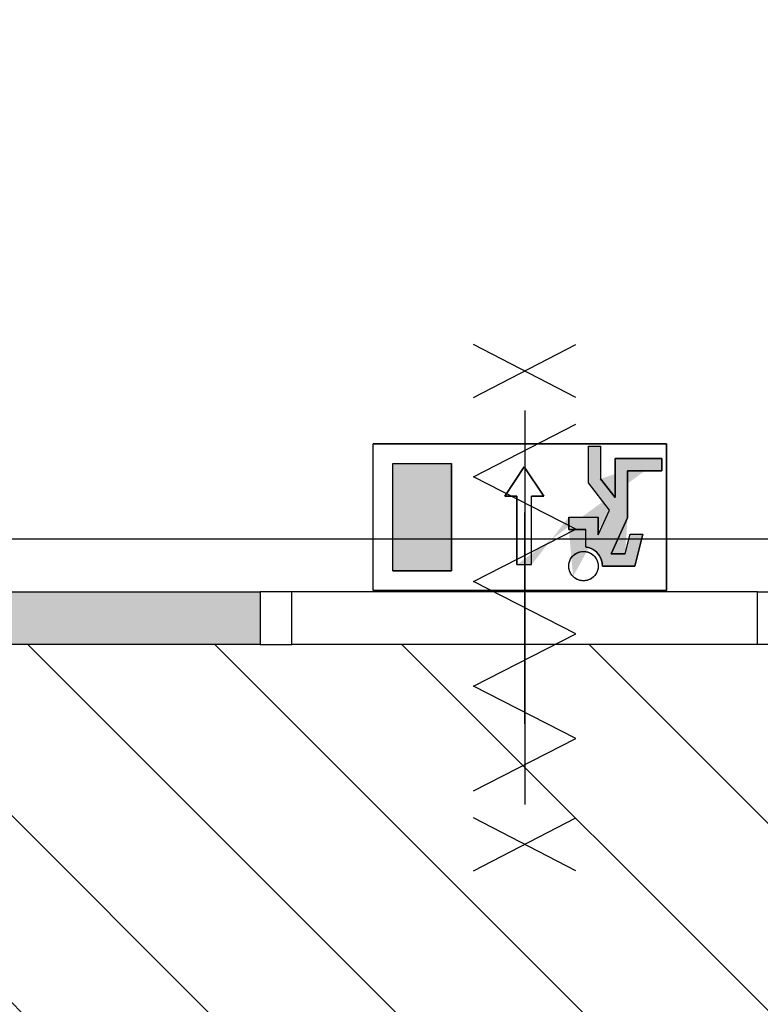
# Model space of a CAD drawing. Extents: x 425211 to 560437, y -104998 to -15578.
# Tile 14 of 33: x 548883 to 550283, y -73478 to -71616. Entities that reach past the tile are written whole.
import ezdxf

# ---------------------------------------------------------------- set-up
doc = ezdxf.new("R2010")
doc.units = 0
doc.header["$MEASUREMENT"] = 0
doc.header["$PDMODE"] = 35
doc.header["$PDSIZE"] = -0.5
doc.layers.get('0').update_dxf_attribs({"linetype": 'CONTINUOUS'})
doc.layers.get('DEFPOINTS').update_dxf_attribs({"linetype": 'CONTINUOUS'})
for name, color, linetype in [('AA$1A---_ARCEER', 252, 'CONTINUOUS'), ('AL$3A---_VPORTS', 252, 'CONTINUOUS'), ('AL22----_BINNENWAND', 252, 'CONTINUOUS'), ('AL32----_BINNENKOZIJN', 252, 'CONTINUOUS'), ('AM$1A---_MAATVOERING', 252, 'CONTINUOUS'), ('Brandweer', 252, 'CONTINUOUS'), ('brandweer NIEUW', 252, 'CONTINUOUS'), ('COMPARTIMENTERING', 252, 'CONTINUOUS'), ('OMPARTIMENTERING', 252, 'CONTINUOUS')]:
    doc.layers.add(name, color=color, linetype=linetype)
doc.styles.add('B-01', font='b-gbp')
doc.dimstyles.new('BBA_STAND', dxfattribs={"dimtxt": 175, "dimasz": 1, "dimexe": 1, "dimexo": 0.001, "dimgap": 75, "dimtad": 1, "dimdec": 0, "dimzin": 0, "dimdsep": 46, "dimtxsty": 'B-01', "dimblk": 'NONE', "dimblk1": 'NONE', "dimblk2": 'PIJL1', "dimcen": 1, "dimse1": 1, "dimse2": 1, "dimclrd": 256, "dimclre": 1, "dimclrt": 256, "dimadec": 0, "dimazin": 0, "dimtfac": 1, "dimtdec": 0, "dimtmove": 0, "dimatfit": 0, "dimldrblk": 'PIJL1', "dimfxl": 1, "dimtolj": 1, "dimtzin": 0, "dimarcsym": 0})

# ---------------------------------------------------------------- blocks, each defined once
blk = doc.blocks.new('*D109')
at = {"layer": 'AM$1A---_MAATVOERING', "lineweight": -2, "transparency": 16777216}
blk.add_line((550337.4, -71276), (547787.4, -71276), dxfattribs=at)
at = {"layer": 'DEFPOINTS', "color": 0, "transparency": 16777216}
for p in [(547787.4, -70898), (547787.4, -71276), (550337.4, -71698)]:
    blk.add_point(p, dxfattribs=at)
at = {"layer": 'AM$1A---_MAATVOERING', "transparency": 16777216, "insert": (549062.4, -71113.5), "char_height": 175, "attachment_point": 5, "style": 'B-01'}
blk.add_mtext('\\A1;2550', dxfattribs=at)
blk = doc.blocks.new('_None')
blk = doc.blocks.new('PIJL1')
at = {"color": 1, "linetype": 'ByBlock'}
blk.add_line((0, 82.6), (0, -82.6), dxfattribs=at)
blk.add_solid([(-100, 16.7), (-100, -16.7), (0, 0)], dxfattribs=at)

msp = doc.modelspace()

# ---------------------------------------------------------------- hatches: boundary and pattern name
at = {"layer": 'AA$1A---_ARCEER'}
h = msp.add_hatch(color=256, dxfattribs=at)
h.paths.add_polyline_path([(545467.5, -72798), (545467.5, -72698), (542208.4, -72698), (542208.4, -72798)])
h.paths.add_polyline_path([(546467.5, -72698), (546467.5, -72798), (549337.4, -72798), (549337.4, -72698)])
at = {"layer": 'AL$3A---_VPORTS'}
h = msp.add_hatch(color=256, dxfattribs=at)
h.paths.add_polyline_path([(549698.6, -72455.3), (549698.6, -72658.7), (549587.7, -72658.7), (549587.7, -72455.3)])
h.paths.add_polyline_path([(549822.6, -72646.6), (549850.3, -72646.6), (549850.3, -72517.1), (549873.5, -72517.1), (549836.5, -72461.6), (549799.5, -72517.1), (549822.6, -72517.1)], flags=17)
h.paths.add_polyline_path([(549975.8, -72653.6), (549974.7, -72658.2), (549972.4, -72663.3), (549969.7, -72667.2), (549967.3, -72669.7), (549963.6, -72672.7), (549959.7, -72674.8), (549954, -72676.6), (549946.7, -72677.2), (549940.4, -72676.1), (549936.4, -72674.5), (549934.2, -72673.4), (549931.6, -72671.6), (549929.5, -72669.8), (549926.4, -72666.4), (549924, -72662.9), (549922.1, -72658.6), (549920.8, -72652.8), (549920.6, -72648.6), (549920.9, -72645.1), (549922.5, -72639.4), (549924.1, -72636), (549927.1, -72631.6), (549931.4, -72627.5), (549934.3, -72625.6), (549938.7, -72623.5), (549943, -72622.2), (549949.7, -72621.8), (549955.8, -72622.8), (549960, -72624.3), (549963.3, -72626.1), (549966.5, -72628.5), (549969.8, -72631.9), (549972.5, -72635.9), (549974.1, -72639.2), (549975.4, -72643.4), (549975.9, -72646.2), (549976, -72650.8)], flags=16)
h.paths.add_polyline_path([(550096.3, -72446), (550096.3, -72469.1), (550031.6, -72469.1), (550031.6, -72557.9), (550000.5, -72626.4), (550027.4, -72626.4), (550036.6, -72589.4), (550060.5, -72589.4), (550045.4, -72649.5), (549984.4, -72649.5), (549984, -72643.6), (549983.5, -72641.1), (549982.8, -72638.6), (549981.8, -72635.9), (549980.1, -72632.4), (549978.5, -72629.6), (549977.2, -72627.8), (549975.3, -72625.4), (549973.5, -72623.6), (549970.7, -72621.1), (549967.9, -72619.1), (549964.9, -72617.4), (549962, -72616), (549957.9, -72614.6), (549954.9, -72614), (549952.9, -72613.3), (549952.9, -72580.1), (549920.6, -72580.1), (549920.6, -72557), (549976.1, -72557), (549976.1, -72590.6), (549997.5, -72543.5), (549957.6, -72492.3), (549957.6, -72422.9), (549980.7, -72422.9), (549980.7, -72484.3), (550008.4, -72520), (550008.4, -72446)], flags=16)
h.paths.add_polyline_path([(549984.4, -72649.5), (549983.8, -72642.8), (549980.4, -72632.8), (549976.9, -72627.4), (549973.3, -72623.4), (549967.2, -72618.7), (549960.8, -72615.6), (549956, -72614.2), (549952.9, -72613.3), (549952.9, -72580.1), (549920.6, -72580.1), (549920.6, -72557), (549976.1, -72557), (549976.1, -72590.6), (549997.5, -72543.5), (549957.6, -72492.3), (549957.6, -72422.9), (549980.7, -72422.9), (549980.7, -72484.3), (550008.4, -72520), (550008.4, -72446), (550096.3, -72446), (550096.3, -72469.1), (550031.6, -72469.1), (550031.6, -72557.9), (550000.5, -72626.4), (550027.4, -72626.4), (550036.6, -72589.4), (550060.5, -72589.4), (550045.4, -72649.5)], flags=17)
edge = h.paths.add_edge_path()
edge.add_line((549822.6, -72517.1), (549799.5, -72517.1))
edge.add_line((549799.5, -72517.1), (549836.5, -72461.6))
edge.add_line((549836.5, -72461.6), (549873.5, -72517.1))
edge.add_line((549873.5, -72517.1), (549850.3, -72517.1))
edge.add_line((549850.3, -72646.6), (549850.3, -72517.1))
edge.add_line((549822.6, -72646.6), (549822.6, -72517.1))
edge.add_line((549920.6, -72557), (549920.6, -72580.1))
edge.add_line((549920.6, -72557), (549976.1, -72557))
edge.add_line((549976.1, -72590.6), (549976.1, -72557))
edge.add_line((549976.1, -72590.6), (549997.5, -72543.5))
edge.add_line((549957.6, -72492.3), (549957.6, -72422.9))
edge.add_line((549957.6, -72422.9), (549980.7, -72422.9))
edge.add_line((549980.7, -72422.9), (549980.7, -72484.3))
edge.add_line((550008.4, -72520), (549980.7, -72484.3))
edge.add_line((550008.4, -72446), (550008.4, -72520))
edge.add_line((550031.6, -72557.9), (550031.6, -72469.1))
edge.add_line((550000.5, -72626.4), (550031.6, -72557.9))
edge.add_line((550027.4, -72626.4), (550000.5, -72626.4))
edge.add_line((550027.4, -72626.4), (550036.6, -72589.4))
edge.add_line((550036.6, -72589.4), (550060.5, -72589.4))
edge.add_line((550045.4, -72649.5), (550060.5, -72589.4))
edge.add_line((549984.4, -72649.5), (550045.4, -72649.5))
edge.add_line((549984.4, -72649.5), (549984.4, -72649.1))
edge.add_line((549984.4, -72649.1), (549984.4, -72648.7))
edge.add_line((549984.4, -72648.7), (549984.4, -72648.3))
edge.add_line((549984.4, -72648.3), (549984.4, -72647.8))
edge.add_line((549984.4, -72647.8), (549984.4, -72647.4))
edge.add_line((549984.4, -72647.4), (549984.4, -72647))
edge.add_line((549984.4, -72647), (549984.3, -72646.6))
edge.add_line((549984.3, -72646.6), (549984.3, -72646.2))
edge.add_line((549984.3, -72646.2), (549984.3, -72645.8))
edge.add_line((549984.3, -72645.8), (549984.2, -72645.4))
edge.add_line((549984.2, -72645.4), (549984.2, -72645))
edge.add_line((549984.2, -72645), (549984.1, -72644.6))
edge.add_line((549984.1, -72644.6), (549984.1, -72644.2))
edge.add_line((549984.1, -72644.2), (549984, -72643.8))
edge.add_line((549984, -72643.8), (549983.9, -72643.4))
edge.add_line((549983.9, -72643.4), (549983.9, -72643))
edge.add_line((549983.9, -72643), (549983.8, -72642.6))
edge.add_line((549983.8, -72642.6), (549983.7, -72642.2))
edge.add_line((549983.7, -72642.2), (549983.6, -72641.8))
edge.add_line((549983.6, -72641.8), (549983.5, -72641.4))
edge.add_line((549983.5, -72641.4), (549983.4, -72641))
edge.add_line((549983.4, -72641), (549983.3, -72640.6))
edge.add_line((549983.3, -72640.6), (549983.2, -72640.2))
edge.add_line((549983.2, -72640.2), (549983.1, -72639.8))
edge.add_line((549983.1, -72639.8), (549983, -72639.4))
edge.add_line((549983, -72639.4), (549982.9, -72639))
edge.add_line((549982.9, -72639), (549982.8, -72638.7))
edge.add_line((549982.8, -72638.7), (549982.7, -72638.3))
edge.add_line((549982.7, -72638.3), (549982.5, -72637.9))
edge.add_line((549982.5, -72637.9), (549982.4, -72637.5))
edge.add_line((549982.4, -72637.5), (549982.3, -72637.1))
edge.add_line((549982.3, -72637.1), (549982.1, -72636.7))
edge.add_line((549982.1, -72636.7), (549982, -72636.4))
edge.add_line((549982, -72636.4), (549981.8, -72636))
edge.add_line((549981.8, -72636), (549981.7, -72635.6))
edge.add_line((549981.7, -72635.6), (549981.5, -72635.2))
edge.add_line((549981.5, -72635.2), (549981.3, -72634.8))
edge.add_line((549981.3, -72634.8), (549981.2, -72634.5))
edge.add_line((549981.2, -72634.5), (549981, -72634.1))
edge.add_line((549981, -72634.1), (549980.8, -72633.7))
edge.add_line((549980.8, -72633.7), (549980.7, -72633.4))
edge.add_line((549980.7, -72633.4), (549980.5, -72633))
edge.add_line((549980.5, -72633), (549980.3, -72632.7))
edge.add_line((549980.3, -72632.7), (549980.1, -72632.3))
edge.add_line((549980.1, -72632.3), (549979.9, -72631.9))
edge.add_line((549979.9, -72631.9), (549979.7, -72631.6))
edge.add_line((549979.7, -72631.6), (549979.5, -72631.2))
edge.add_line((549979.5, -72631.2), (549979.3, -72630.9))
edge.add_line((549979.3, -72630.9), (549979.1, -72630.5))
edge.add_line((549979.1, -72630.5), (549978.9, -72630.2))
edge.add_line((549978.9, -72630.2), (549978.6, -72629.8))
edge.add_line((549978.6, -72629.8), (549978.4, -72629.5))
edge.add_line((549978.4, -72629.5), (549978.2, -72629.2))
edge.add_line((549978.2, -72629.2), (549978, -72628.8))
edge.add_line((549978, -72628.8), (549977.7, -72628.5))
edge.add_line((549977.7, -72628.5), (549977.5, -72628.2))
edge.add_line((549977.5, -72628.2), (549977.2, -72627.8))
edge.add_line((549977.2, -72627.8), (549977, -72627.5))
edge.add_line((549977, -72627.5), (549976.7, -72627.2))
edge.add_line((549976.7, -72627.2), (549976.5, -72626.9))
edge.add_line((549976.5, -72626.9), (549976.2, -72626.6))
edge.add_line((549976.2, -72626.6), (549976, -72626.2))
edge.add_line((549976, -72626.2), (549975.7, -72625.9))
edge.add_line((549975.7, -72625.9), (549975.5, -72625.6))
edge.add_line((549975.5, -72625.6), (549975.2, -72625.3))
edge.add_line((549975.2, -72625.3), (549974.9, -72625))
edge.add_line((549974.9, -72625), (549974.6, -72624.7))
edge.add_line((549974.6, -72624.7), (549974.3, -72624.4))
edge.add_line((549974.3, -72624.4), (549974.1, -72624.1))
edge.add_line((549974.1, -72624.1), (549973.8, -72623.9))
edge.add_line((549973.8, -72623.9), (549973.5, -72623.6))
edge.add_line((549973.5, -72623.6), (549973.2, -72623.3))
edge.add_line((549973.2, -72623.3), (549972.9, -72623))
edge.add_line((549972.9, -72623), (549972.6, -72622.7))
edge.add_line((549972.6, -72622.7), (549972.3, -72622.5))
edge.add_line((549972.3, -72622.5), (549972, -72622.2))
edge.add_line((549972, -72622.2), (549971.7, -72621.9))
edge.add_line((549971.7, -72621.9), (549971.4, -72621.7))
edge.add_line((549971.4, -72621.7), (549971.1, -72621.4))
edge.add_line((549971.1, -72621.4), (549970.7, -72621.1))
edge.add_line((549970.7, -72621.1), (549970.4, -72620.9))
edge.add_line((549970.4, -72620.9), (549970.1, -72620.7))
edge.add_line((549970.1, -72620.7), (549969.8, -72620.4))
edge.add_line((549969.8, -72620.4), (549969.4, -72620.2))
edge.add_line((549969.4, -72620.2), (549969.1, -72619.9))
edge.add_line((549969.1, -72619.9), (549968.8, -72619.7))
edge.add_line((549968.8, -72619.7), (549968.4, -72619.5))
edge.add_line((549968.4, -72619.5), (549968.1, -72619.2))
edge.add_line((549968.1, -72619.2), (549967.8, -72619))
edge.add_line((549967.8, -72619), (549967.4, -72618.8))
edge.add_line((549967.4, -72618.8), (549967.1, -72618.6))
edge.add_line((549967.1, -72618.6), (549966.7, -72618.4))
edge.add_line((549966.7, -72618.4), (549966.4, -72618.2))
edge.add_line((549966.4, -72618.2), (549966, -72618))
edge.add_line((549966, -72618), (549965.6, -72617.8))
edge.add_line((549965.6, -72617.8), (549965.3, -72617.6))
edge.add_line((549965.3, -72617.6), (549964.9, -72617.4))
edge.add_line((549964.9, -72617.4), (549964.6, -72617.2))
edge.add_line((549964.6, -72617.2), (549964.2, -72617))
edge.add_line((549964.2, -72617), (549963.8, -72616.9))
edge.add_line((549963.8, -72616.9), (549963.5, -72616.7))
edge.add_line((549963.5, -72616.7), (549963.1, -72616.5))
edge.add_line((549963.1, -72616.5), (549962.7, -72616.4))
edge.add_line((549962.7, -72616.4), (549962.4, -72616.2))
edge.add_line((549962.4, -72616.2), (549962, -72616))
edge.add_line((549962, -72616), (549961.6, -72615.9))
edge.add_line((549961.6, -72615.9), (549961.2, -72615.7))
edge.add_line((549961.2, -72615.7), (549960.8, -72615.6))
edge.add_line((549960.8, -72615.6), (549960.5, -72615.5))
edge.add_line((549960.5, -72615.5), (549960.1, -72615.3))
edge.add_line((549960.1, -72615.3), (549959.7, -72615.2))
edge.add_line((549959.7, -72615.2), (549959.3, -72615.1))
edge.add_line((549959.3, -72615.1), (549958.9, -72614.9))
edge.add_line((549958.9, -72614.9), (549958.5, -72614.8))
edge.add_line((549958.5, -72614.8), (549958.1, -72614.7))
edge.add_line((549958.1, -72614.7), (549957.7, -72614.6))
edge.add_line((549957.7, -72614.6), (549957.3, -72614.5))
edge.add_line((549957.3, -72614.5), (549956.9, -72614.4))
edge.add_line((549956.9, -72614.4), (549956.6, -72614.3))
edge.add_line((549956.6, -72614.3), (549956.2, -72614.2))
edge.add_line((549956.2, -72614.2), (549955.8, -72614.1))
edge.add_line((549955.8, -72614.1), (549955.4, -72614.1))
edge.add_line((549955.4, -72614.1), (549955, -72614))
edge.add_line((549955, -72614), (549954.6, -72613.9))
edge.add_line((549954.6, -72613.9), (549954.2, -72613.8))
edge.add_line((549954.2, -72613.8), (549953.8, -72613.8))
edge.add_line((549953.8, -72613.8), (549953.4, -72613.7))
edge.add_line((549953.4, -72613.7), (549952.9, -72613.7))
edge.add_line((549952.9, -72613.7), (549952.9, -72580.1))
edge.add_line((549920.6, -72580.1), (549952.9, -72580.1))
edge.add_line((549928.7, -72669.1), (549927.8, -72668.1))
edge.add_line((549927.8, -72668.1), (549926.9, -72667.1))
edge.add_line((549926.9, -72667.1), (549926, -72666))
edge.add_line((549926, -72666), (549925.3, -72664.9))
edge.add_line((549925.3, -72664.9), (549924.5, -72663.7))
edge.add_line((549924.5, -72663.7), (549923.9, -72662.6))
edge.add_line((549923.9, -72662.6), (549923.2, -72661.3))
edge.add_line((549923.2, -72661.3), (549922.7, -72660.1))
edge.add_line((549922.7, -72660.1), (549922.2, -72658.8))
edge.add_line((549922.2, -72658.8), (549921.8, -72657.5))
edge.add_line((549921.8, -72657.5), (549921.4, -72656.2))
edge.add_line((549921.4, -72656.2), (549921.1, -72654.9))
edge.add_line((549921.1, -72654.9), (549920.9, -72653.5))
edge.add_line((549920.9, -72653.5), (549920.7, -72652.2))
edge.add_line((549920.7, -72652.2), (549920.6, -72650.8))
edge.add_line((549920.6, -72650.8), (549920.6, -72649.5))
edge.add_line((549920.6, -72649.5), (549920.6, -72648.1))
edge.add_line((549920.6, -72648.1), (549920.7, -72646.8))
edge.add_line((549920.7, -72646.8), (549920.9, -72645.4))
edge.add_line((549920.9, -72645.4), (549921.1, -72644.1))
edge.add_line((549921.1, -72644.1), (549921.4, -72642.7))
edge.add_line((549921.4, -72642.7), (549921.8, -72641.4))
edge.add_line((549921.8, -72641.4), (549922.2, -72640.1))
edge.add_line((549922.2, -72640.1), (549922.7, -72638.9))
edge.add_line((549922.7, -72638.9), (549923.2, -72637.6))
edge.add_line((549923.2, -72637.6), (549923.9, -72636.4))
edge.add_line((549923.9, -72636.4), (549924.5, -72635.2))
edge.add_line((549924.5, -72635.2), (549925.3, -72634.1))
edge.add_line((549925.3, -72634.1), (549926, -72632.9))
edge.add_line((549926, -72632.9), (549926.9, -72631.9))
edge.add_line((549926.9, -72631.9), (549927.8, -72630.8))
edge.add_line((549927.8, -72630.8), (549928.7, -72629.9))
edge.add_line((549928.7, -72629.9), (549929.7, -72628.9))
edge.add_line((549929.7, -72628.9), (549930.7, -72628))
edge.add_line((549930.7, -72628), (549931.8, -72627.2))
edge.add_line((549931.8, -72627.2), (549932.9, -72626.4))
edge.add_line((549932.9, -72626.4), (549934.1, -72625.7))
edge.add_line((549934.1, -72625.7), (549935.2, -72625))
edge.add_line((549935.2, -72625), (549936.5, -72624.4))
edge.add_line((549936.5, -72624.4), (549937.7, -72623.8))
edge.add_line((549937.7, -72623.8), (549939, -72623.4))
edge.add_line((549939, -72623.4), (549940.3, -72622.9))
edge.add_line((549940.3, -72622.9), (549941.6, -72622.6))
edge.add_line((549941.6, -72622.6), (549942.9, -72622.3))
edge.add_line((549942.9, -72622.3), (549944.3, -72622))
edge.add_line((549944.3, -72622), (549945.6, -72621.9))
edge.add_line((549945.6, -72621.9), (549947, -72621.8))
edge.add_line((549947, -72621.8), (549948.3, -72621.7))
edge.add_line((549948.3, -72621.7), (549949.7, -72621.8))
edge.add_line((549949.7, -72621.8), (549951, -72621.9))
edge.add_line((549951, -72621.9), (549952.4, -72622))
edge.add_line((549952.4, -72622), (549953.7, -72622.3))
edge.add_line((549953.7, -72622.3), (549955.1, -72622.6))
edge.add_line((549955.1, -72622.6), (549956.4, -72622.9))
edge.add_line((549956.4, -72622.9), (549957.7, -72623.4))
edge.add_line((549957.7, -72623.4), (549958.9, -72623.8))
edge.add_line((549958.9, -72623.8), (549960.2, -72624.4))
edge.add_line((549960.2, -72624.4), (549961.4, -72625))
edge.add_line((549961.4, -72625), (549962.6, -72625.7))
edge.add_line((549962.6, -72625.7), (549963.7, -72626.4))
edge.add_line((549963.7, -72626.4), (549964.9, -72627.2))
edge.add_line((549964.9, -72627.2), (549965.9, -72628))
edge.add_line((549965.9, -72628), (549967, -72628.9))
edge.add_line((549967, -72628.9), (549967.9, -72629.9))
edge.add_line((549967.9, -72629.9), (549968.9, -72630.8))
edge.add_line((549968.9, -72630.8), (549969.8, -72631.9))
edge.add_line((549969.8, -72631.9), (549970.6, -72632.9))
edge.add_line((549970.6, -72632.9), (549971.4, -72634.1))
edge.add_line((549971.4, -72634.1), (549972.1, -72635.2))
edge.add_line((549972.1, -72635.2), (549972.8, -72636.4))
edge.add_line((549972.8, -72636.4), (549973.4, -72637.6))
edge.add_line((549973.4, -72637.6), (549974, -72638.9))
edge.add_line((549974, -72638.9), (549974.4, -72640.1))
edge.add_line((549974.4, -72640.1), (549974.9, -72641.4))
edge.add_line((549974.9, -72641.4), (549975.2, -72642.7))
edge.add_line((549975.2, -72642.7), (549975.5, -72644.1))
edge.add_line((549975.5, -72644.1), (549975.8, -72645.4))
edge.add_line((549975.8, -72645.4), (549975.9, -72646.8))
edge.add_line((549975.9, -72646.8), (549976, -72648.1))
edge.add_line((549976, -72648.1), (549976.1, -72649.5))
edge.add_line((549976.1, -72649.5), (549976, -72650.8))
edge.add_line((549976, -72650.8), (549975.9, -72652.2))
edge.add_line((549975.9, -72652.2), (549975.8, -72653.5))
edge.add_line((549975.8, -72653.5), (549975.5, -72654.9))
edge.add_line((549975.5, -72654.9), (549975.2, -72656.2))
edge.add_line((549975.2, -72656.2), (549974.9, -72657.5))
edge.add_line((549974.9, -72657.5), (549974.4, -72658.8))
edge.add_line((549974.4, -72658.8), (549974, -72660.1))
edge.add_line((549974, -72660.1), (549973.4, -72661.3))
edge.add_line((549973.4, -72661.3), (549972.8, -72662.6))
edge.add_line((549972.8, -72662.6), (549972.1, -72663.7))
edge.add_line((549972.1, -72663.7), (549971.4, -72664.9))
edge.add_line((549971.4, -72664.9), (549970.6, -72666))
edge.add_line((549970.6, -72666), (549969.8, -72667.1))
edge.add_line((549969.8, -72667.1), (549968.9, -72668.1))
edge.add_line((549968.9, -72668.1), (549967.9, -72669.1))
edge.add_line((549967.9, -72669.1), (549967, -72670))
edge.add_line((549967, -72670), (549965.9, -72670.9))
edge.add_line((549965.9, -72670.9), (549964.9, -72671.8))
edge.add_line((549964.9, -72671.8), (549963.7, -72672.5))
edge.add_line((549963.7, -72672.5), (549962.6, -72673.3))
edge.add_line((549962.6, -72673.3), (549961.4, -72673.9))
edge.add_line((549961.4, -72673.9), (549960.2, -72674.6))
edge.add_line((549960.2, -72674.6), (549958.9, -72675.1))
edge.add_line((549958.9, -72675.1), (549957.7, -72675.6))
edge.add_line((549957.7, -72675.6), (549956.4, -72676))
edge.add_line((549956.4, -72676), (549955.1, -72676.4))
edge.add_line((549955.1, -72676.4), (549953.7, -72676.7))
edge.add_line((549953.7, -72676.7), (549952.4, -72676.9))
edge.add_line((549952.4, -72676.9), (549951, -72677.1))
edge.add_line((549951, -72677.1), (549949.7, -72677.2))
edge.add_line((549949.7, -72677.2), (549948.3, -72677.2))
edge.add_line((549948.3, -72677.2), (549947, -72677.2))
edge.add_line((549947, -72677.2), (549945.6, -72677.1))
edge.add_line((549945.6, -72677.1), (549944.3, -72676.9))
edge.add_line((549944.3, -72676.9), (549942.9, -72676.7))
edge.add_line((549942.9, -72676.7), (549941.6, -72676.4))
edge.add_line((549941.6, -72676.4), (549940.3, -72676))
edge.add_line((549940.3, -72676), (549939, -72675.6))
edge.add_line((549939, -72675.6), (549937.7, -72675.1))
edge.add_line((549937.7, -72675.1), (549936.5, -72674.6))
edge.add_line((549936.5, -72674.6), (549935.2, -72673.9))
edge.add_line((549935.2, -72673.9), (549934.1, -72673.3))
edge.add_line((549934.1, -72673.3), (549932.9, -72672.5))
edge.add_line((549932.9, -72672.5), (549931.8, -72671.8))
edge.add_line((549931.8, -72671.8), (549930.7, -72670.9))
edge.add_line((549930.7, -72670.9), (549929.7, -72670))
edge.add_line((549929.7, -72670), (549928.7, -72669.1))
edge.add_line((549997.6, -72543.7), (549957.6, -72492.3))
edge.add_line((550096.3, -72446), (550008.4, -72446))
edge.add_line((550031.6, -72469.1), (550096.3, -72469.1))
edge.add_line((550096.3, -72469.1), (550096.3, -72446))
for points in [[(550031.6, -72469.1), (550096.3, -72469.1), (550096.3, -72446), (550008.4, -72446), (550008.4, -72520), (549980.7, -72484.3), (549980.7, -72422.9), (549957.6, -72422.9), (549957.6, -72492.3), (549997.5, -72543.5), (549976.1, -72590.6), (549976.1, -72557), (549920.6, -72557), (549920.6, -72572.5), (549934.1, -72579.4), (549932.7, -72580.1), (549952.9, -72580.1), (549952.9, -72598), (550013.3, -72598), (550031.6, -72557.9)], [(550058.3, -72598), (550034.5, -72598), (550027.4, -72626.4), (550000.5, -72626.4), (550013.3, -72598), (549952.9, -72598), (549952.9, -72613.3), (549955.9, -72614.2), (549957, -72614.4), (549958.1, -72614.7), (549959.3, -72615.1), (549960.5, -72615.5), (549961.6, -72615.9), (549962.7, -72616.3), (549963.5, -72616.7), (549964.7, -72617.3), (549964.8, -72617.4), (549965.3, -72617.6), (549966, -72618), (549967.1, -72618.6), (549968.1, -72619.2), (549969, -72619.8), (549969.4, -72620.2), (549970.1, -72620.6), (549970.7, -72621.1), (549971.2, -72621.5), (549971.7, -72621.9), (549972.3, -72622.4), (549973.2, -72623.3), (549973.7, -72623.8), (549974.3, -72624.4), (549974.6, -72624.7), (549975.5, -72625.6), (549976.3, -72626.6), (549977, -72627.6), (549977.1, -72627.7), (549977.5, -72628.2), (549977.8, -72628.6), (549978.4, -72629.5), (549978.5, -72629.6), (549978.9, -72630.2), (549979.3, -72630.9), (549979.7, -72631.6), (549980.2, -72632.5), (549980.6, -72633.3), (549981.2, -72634.4), (549981.5, -72635.2), (549981.7, -72635.8), (549982.1, -72636.7), (549982.5, -72637.9), (549982.8, -72638.8), (549983, -72639.4), (549983.3, -72640.3), (549983.5, -72641.2), (549983.5, -72641.2), (549983.7, -72642.1), (549984, -72643.5), (549984, -72643.6), (549984.1, -72644.5), (549984.3, -72645.8), (549984.4, -72647), (549984.4, -72648.4), (549984.4, -72649.5), (550045.4, -72649.5)]]:
    msp.add_hatch(color=256, dxfattribs=at).paths.add_polyline_path(points)
at = {"layer": 'COMPARTIMENTERING'}
h = msp.add_hatch(dxfattribs=at)
h.set_pattern_fill('ANSI31,_O', color=256, scale=2000, angle=-90)
h.set_pattern_definition([(315, (486165, 331821), (176.7767, 176.7767), [])])
h.paths.add_polyline_path([(547317.4, -87403.9), (547377.1, -87403.9), (547759, -87403.9), (547720.5, -87384.2), (547817.3, -87334.7), (547817.3, -87235.7), (547720.5, -87186.2), (547817.3, -87136.7), (547817.3, -87235.7), (547914, -87285.2), (547817.3, -87334.7), (547817.3, -87403.9), (548257.4, -87403.9), (548317.4, -87403.9), (549017.4, -87403.9), (549017.4, -86208), (549237.4, -86208), (549237.4, -86218.4), (549297.4, -86218.4), (549679.3, -86218.4), (549640.8, -86198.7), (549737.5, -86149.2), (549737.5, -86050.2), (549640.8, -86000.7), (549737.5, -85951.2), (549737.5, -86050.2), (549834.3, -86099.7), (549737.5, -86149.2), (549737.5, -86218.4), (550177.6, -86218.4), (550237.4, -86218.4), (550237.4, -86208), (550337.6, -86208), (550337.6, -83696.2), (550357.6, -83696.2), (550357.6, -83636.4), (550357.5, -83292.5), (550308.3, -83196.3), (550209.3, -83196.3), (550159.8, -83293), (550110.3, -83196.3), (550209.3, -83196.3), (550258.8, -83099.5), (550308.3, -83196.3), (550357.5, -83196.3), (550357.4, -82756.2), (550357.4, -82696.2), (550337.4, -82696.2), (550337.4, -80896.2), (550537.4, -80896.2), (550537.4, -80896.4), (550597.1, -80896.4), (550929.1, -80896.3), (550890.5, -80876.6), (550987.3, -80827.1), (550987.3, -80728.1), (550890.5, -80678.6), (550987.3, -80629.1), (550987.3, -80728.1), (551084, -80777.6), (550987.3, -80827.1), (550987.3, -80896.3), (551377.4, -80896.2), (551437.4, -80896.2), (551687.7, -80896.2), (551687.7, -80836.4), (551687.6, -80542.5), (551638.3, -80446.3), (551539.3, -80446.3), (551489.8, -80543), (551440.3, -80446.3), (551539.3, -80446.3), (551588.8, -80349.5), (551638.3, -80446.3), (551687.5, -80446.3), (551687.4, -80056.2), (551687.4, -79996.2), (551688.4, -79996.2), (551688.4, -79606.2), (551687.7, -79606.2), (551687.7, -79546.4), (551687.6, -79252.6), (551638.3, -79156.3), (551539.3, -79156.3), (551489.8, -79253.1), (551440.3, -79156.3), (551539.3, -79156.3), (551588.8, -79059.5), (551638.3, -79156.3), (551687.5, -79156.3), (551687.4, -78766.2), (551687.4, -78696.2), (551437.4, -78696.2), (551377.4, -78696.2), (551043.8, -78696.2), (550987.3, -78725.1), (550987.3, -78824.1), (551084, -78873.6), (550987.3, -78923.1), (550987.3, -78824.1), (550890.5, -78774.6), (550987.3, -78725.1), (550987.3, -78696.2), (550597.1, -78696.2), (550537.4, -78696.2), (550337.4, -78696.2), (550337.4, -76998), (550281.2, -76998), (550281.2, -77181.6), (549981.2, -77181.6), (549981.2, -76881.6), (550287.6, -76881.6), (550287.6, -76529.9), (549979.6, -76529.9), (549979.6, -76322.3), (549939.9, -76245.5), (549979.6, -76168.7), (549979.6, -75975), (550287.6, -75975), (550287.6, -75298), (550337.4, -75298), (550337.4, -74248), (550337.7, -74248), (550337.7, -74188.3), (550337.6, -73944.4), (550288.3, -73848.1), (550189.3, -73848.1), (550139.8, -73944.9), (550090.3, -73848.1), (550189.3, -73848.1), (550238.8, -73751.4), (550288.3, -73848.1), (550337.5, -73848.1), (550337.4, -73508), (550337.4, -73448), (550337.4, -72798), (550277.4, -72798), (549893.8, -72798), (549837.3, -72826.9), (549837.3, -72925.9), (549934.1, -72975.4), (549837.3, -73024.9), (549837.3, -72925.9), (549740.5, -72876.4), (549837.3, -72826.9), (549837.3, -72798), (549397.2, -72798), (549337.4, -72798), (542208.4, -72798), (542208.4, -72797.8), (542148.7, -72797.8), (541762.7, -72797.8), (541705.9, -72826.8), (541705.9, -72925.8), (541802.7, -72975.3), (541705.9, -73024.8), (541705.9, -72925.8), (541609.2, -72876.3), (541705.9, -72826.8), (541705.9, -72797.8), (541263.2, -72797.8), (541203.4, -72797.8), (540968.2, -72797.8), (540908.4, -72797.8), (540908.4, -72798), (537137.4, -72798), (537077.4, -72798), (536693.8, -72798), (536637.3, -72826.9), (536637.3, -72925.9), (536734, -72975.4), (536637.3, -73024.9), (536637.3, -72925.9), (536540.5, -72876.4), (536637.3, -72826.9), (536637.3, -72798), (536197.1, -72798), (536137.4, -72798), (536137.4, -76148), (536137.4, -76208), (536137.4, -76576.6), (536186.4, -76672.4), (536285.4, -76672.4), (536334.9, -76575.6), (536384.4, -76672.4), (536285.4, -76672.4), (536235.9, -76769.2), (536186.4, -76672.4), (536137.4, -76672.4), (536137.4, -77088.3), (536137.4, -77148), (536137.4, -77248), (536137.4, -77308), (536137.4, -77652.5), (536186.3, -77748.1), (536285.3, -77748.1), (536334.8, -77651.4), (536384.3, -77748.1), (536285.3, -77748.1), (536235.8, -77844.9), (536186.3, -77748.1), (536137.4, -77748.1), (536137.4, -78188.3), (536137.4, -78248), (536137.4, -83602.8), (532537.4, -83602.8), (532467.4, -83602.8), (532468.1, -85113), (532408.1, -85113), (532407.4, -83602.8), (532307.3, -83602.8), (532307.3, -86894.3), (532308.3, -86896.3), (532407.3, -86896.3), (532456.8, -86799.6), (532506.3, -86896.3), (532605.3, -86896.3), (532654.8, -86799.6), (532704.3, -86896.3), (532605.3, -86896.3), (532555.8, -86993.1), (532506.3, -86896.3), (532407.3, -86896.3), (532357.8, -86993.1), (532308.3, -86896.3), (532307.3, -86896.3), (532307.3, -87623.9), (532407.3, -87623.6), (532407.3, -87403.9), (532407.3, -87343.9), (532467.3, -87343.9), (532467.3, -87403.9), (533757.3, -87403.9), (533757.3, -87222.4), (533757.3, -87027.1), (534147.9, -87222.4), (533784.8, -87403.9), (534491, -87403.9), (534550.8, -87403.9), (534990.9, -87403.9), (534990.9, -87334.7), (534894.1, -87285.2), (534990.9, -87235.7), (534990.9, -87136.7), (535087.7, -87186.2), (534990.9, -87235.7), (534990.9, -87334.7), (535087.7, -87384.2), (535049.1, -87403.9), (535431, -87403.9), (535491, -87403.9), (538161, -87403.9), (538221, -87403.9), (538602.9, -87403.9), (538564.3, -87384.2), (538661.1, -87334.7), (538661.1, -87235.7), (538564.3, -87186.2), (538661.1, -87136.7), (538661.1, -87235.7), (538757.9, -87285.2), (538661.1, -87334.7), (538661.1, -87403.9), (539101.2, -87403.9), (539161, -87403.9)])
h.paths.add_polyline_path([(548437.5, -74698), (548437.5, -74566), (548452.5, -74561), (548452.5, -74436), (548437.5, -74428), (548437.5, -74298), (548573.5, -74298), (548578.5, -74313), (548703.5, -74313), (548711.5, -74298), (548837.5, -74298), (548837.5, -74430), (548822.5, -74435), (548822.5, -74560), (548837.5, -74568), (548837.5, -74698), (548709.5, -74698), (548704.5, -74683), (548579.5, -74683), (548571.5, -74698), (548437.5, -74698), (548437.5, -79698), (548573.5, -79698), (548578.5, -79713), (548703.5, -79713), (548711.5, -79698), (548837.5, -79698), (548837.5, -79830), (548822.5, -79835), (548822.5, -79960), (548837.5, -79968), (548837.5, -80098), (548709.5, -80098), (548704.5, -80083), (548579.5, -80083), (548571.5, -80098), (548437.5, -80098), (548437.5, -82998), (546337.5, -85098), (543437.5, -85098), (543437.5, -85230), (543422.5, -85235), (543422.5, -85360), (543437.5, -85368), (543437.5, -85498), (543309.5, -85498), (543304.5, -85483), (543179.5, -85483), (543171.5, -85498), (543037.5, -85498), (543037.5, -85366), (543052.5, -85361), (543052.5, -85236), (543037.5, -85228), (543037.5, -85098), (538037.5, -85098), (538037.5, -85230), (538022.5, -85235), (538022.5, -85360), (538037.5, -85368), (538037.5, -85498), (537909.5, -85498), (537904.5, -85483), (537779.5, -85483), (537771.5, -85498), (537637.5, -85498), (537637.5, -85366), (537652.5, -85361), (537652.5, -85236), (537637.5, -85228), (537637.5, -85098), (537773.5, -85098), (537778.5, -85113), (537903.5, -85113), (537911.5, -85098), (538037.5, -85098), (538037.5, -80098), (537909.5, -80098), (537904.5, -80083), (537779.5, -80083), (537771.5, -80098), (537637.5, -80098), (537637.5, -79966), (537652.5, -79961), (537652.5, -79836), (537637.5, -79828), (537637.5, -79698), (537773.5, -79698), (537778.5, -79713), (537903.5, -79713), (537911.5, -79698), (538037.5, -79698), (538037.5, -76798), (540137.5, -74698), (543037.5, -74698), (543037.5, -74566), (543052.5, -74561), (543052.5, -74436), (543037.5, -74428), (543037.5, -74298), (543173.5, -74298), (543178.5, -74313), (543303.5, -74313), (543311.5, -74298), (543437.5, -74298), (543437.5, -74430), (543422.5, -74435), (543422.5, -74560), (543437.5, -74568), (543437.5, -74698)], flags=16)
h.paths.add_polyline_path([(548437.5, -74698), (548437.5, -82998), (546337.5, -85098), (538037.5, -85098), (538037.5, -85230), (538022.5, -85235), (538022.5, -85360), (538037.5, -85368), (538037.5, -85498), (537909.5, -85498), (537904.5, -85483), (537779.5, -85483), (537771.5, -85498), (537637.5, -85498), (537637.5, -85366), (537652.5, -85361), (537652.5, -85236), (537637.5, -85228), (537637.5, -85098), (537773.5, -85098), (537778.5, -85113), (537903.5, -85113), (537911.5, -85098), (538037.5, -85098), (538037.5, -76798), (540137.5, -74698)], flags=0)
h.paths.add_polyline_path([(547822.3, -73634.2, -1), (547822.3, -74053.2, -1)], flags=16)
h.paths.add_polyline_path([(547822.3, -74053.2, 0.996983), (547822.3, -73635.5)], flags=0)
h.paths.add_polyline_path([(549355.6, -77237), (549355, -77237), (549354.6, -77237.4), (549354.6, -77236.1)], flags=16)
h.paths.add_polyline_path([(550165.5, -77715.6), (550153, -77715.6, 0.976476), (550159.2, -77977.9, 0.976476)], flags=16)
h.paths.add_polyline_path([(549305.2, -77846.7), (549435.9, -77846.7, 0.006537), (549435.9, -77848.4), (549434.2, -77848.4, 0.911887), (549568, -77857.3, -1.08497), (549698.3, -77846.7, 0.923622), (549832.1, -77857.3, -1.08497), (549962.4, -77846.7), (550029.7, -77846.7, -0.414214), (550159.2, -77717.2, -1), (550159.2, -77976.1, -0.410339), (550029.8, -77848.4), (549960.7, -77848.4, 0.006712), (549960.7, -77846.7), (549962.4, -77846.7, 0.921685), (549832.1, -77836, -1.082694), (549698.3, -77846.7, 0.921685), (549568, -77836, -1.068951), (549434.2, -77848.4), (549304.7, -77848.4), (549304.9, -77848.5), (549304.1, -77847), (549304.9, -77846.5)], flags=16)
h.paths.add_polyline_path([(538037.5, -74430), (538022.5, -74435), (538022.5, -74560), (538037.5, -74568), (538037.5, -74698), (537909.5, -74698), (537904.5, -74683), (537779.5, -74683), (537771.5, -74698), (537637.5, -74698), (537637.5, -74566), (537652.5, -74561), (537652.5, -74436), (537637.5, -74428), (537637.5, -74298), (537773.5, -74298), (537778.5, -74313), (537903.5, -74313), (537911.5, -74298), (538037.5, -74298)], flags=16)
h.paths.add_polyline_path([(549735.6, -78494.1), (550126.2, -78689.4), (549735.6, -78884.8), (549735.6, -78689.4)], flags=16)
h.paths.add_polyline_path([(536945.3, -75464.2, -1), (536945.3, -75045.2, -1)], flags=16)
h.paths.add_polyline_path([(537569.5, -82707.2), (537569, -82707.2), (537568.6, -82707.6), (537568.6, -82706.3)], flags=16)
h.paths.add_polyline_path([(545834, -85722.2), (545834.9, -85723.1), (545834.3, -85723.1), (545834, -85723.5)], flags=16)
h.paths.add_polyline_path([(548573.5, -85098), (548578.5, -85113), (548703.5, -85113), (548711.5, -85098), (548837.5, -85098), (548837.5, -85230), (548822.5, -85235), (548822.5, -85360), (548837.5, -85368), (548837.5, -85498), (548709.5, -85498), (548704.5, -85483), (548579.5, -85483), (548571.5, -85498), (548437.5, -85498), (548437.5, -85366), (548452.5, -85361), (548452.5, -85236), (548437.5, -85228), (548437.5, -85098)], flags=16)
h.paths.add_polyline_path([(548630.9, -85824.6, -1), (548630.9, -86243.5, -1)], flags=16)
h.paths.add_polyline_path([(539273.6, -85723.1), (539273, -85723.1), (539272.7, -85723.5), (539272.7, -85722.2)], flags=16)
h.paths.add_polyline_path([(537259.3, -86242.2, -1), (537259.3, -85823.2, -1)], flags=16)
h.paths.add_polyline_path([(532974.7, -85130.6), (532974.7, -85430.6), (532674.7, -85430.6), (532674.7, -85130.6)], flags=16)
h.paths.add_polyline_path([(532874.7, -85230.6), (532874.7, -85330.6), (532774.7, -85330.6), (532774.7, -85230.6)], flags=0)
h.paths.add_polyline_path([(532467.4, -85483), (532467.3, -85543), (532407.3, -85543), (532407.3, -85483)], flags=16)
h.paths.add_polyline_path([(532970.1, -86252.6), (532970.1, -86659), (532563.7, -86659), (532563.7, -86252.6)], flags=16)
h.paths.add_polyline_path([(532875.3, -86533), (532875.3, -86604.8), (532617.9, -86604.8), (532617.9, -86306.8), (532875.3, -86306.8), (532875.3, -86375.9), (532970.1, -86470.7), (532970.1, -86438.2)], flags=0)
h.paths.add_polyline_path([(532834.6, -86347.4), (532658.5, -86347.4), (532658.5, -86564.2), (532834.6, -86564.2), (532834.6, -86473.4), (532712.7, -86473.4), (532712.7, -86435.5), (532834.6, -86435.5)], flags=0)
h.paths.add_polyline_path([(542629.7, -79681.7), (542629.7, -80519.2), (542367.2, -80519.2), (542367.2, -79681.7)], flags=8)
h.paths.add_polyline_path([(542818.6, -81387.2), (543656.1, -81387.2), (543656.1, -81649.8), (542818.6, -81649.8)], flags=8)
h.paths.add_polyline_path([(536807.7, -77781.7), (536807.7, -78619.2), (536545.2, -78619.2), (536545.2, -77781.7)], flags=24)
h.paths.add_polyline_path([(536807.7, -85188.8), (536807.7, -85818), (536545.2, -85818), (536545.2, -85188.8)], flags=24)
h.paths.add_polyline_path([(549282.1, -78103.2), (550013.4, -78103.2), (550013.4, -77950.2), (549282.1, -77950.2)], flags=24)
h.paths.add_polyline_path([(550007.4, -78625.2), (550329.7, -78625.2), (550329.7, -78402.1), (550007.4, -78402.1)], flags=24)
h.paths.add_polyline_path([(549534.3, -77545.4), (549906.1, -77545.4), (549906.1, -77359.5), (549534.3, -77359.5)], flags=24)
h.paths.add_polyline_path([(546013.6, -86031.5), (546385.5, -86031.5), (546385.5, -85845.6), (546013.6, -85845.6)], flags=24)
h.paths.add_polyline_path([(539452.3, -86031.5), (539824.2, -86031.5), (539824.2, -85845.6), (539452.3, -85845.6)], flags=24)
h.paths.add_polyline_path([(537748.2, -83015.6), (538120.1, -83015.6), (538120.1, -82829.7), (537748.2, -82829.7)], flags=8)
h.paths.add_polyline_path([(534029.1, -87158.2), (534351.4, -87158.2), (534351.4, -86935.1), (534029.1, -86935.1)], flags=24)
h.paths.add_polyline_path([(539402.5, -77975.5), (542527.5, -77975.5), (542527.5, -76850.5), (539402.5, -76850.5)], flags=8)
h.paths.add_polyline_path([(549060.3, -74562), (550236.5, -74562), (550236.5, -74862), (549060.3, -74862)], flags=24)
h.paths.add_polyline_path([(545735, -86714), (547216, -86714), (547216, -87014), (545735, -87014)], flags=24)
h.paths.add_polyline_path([(545925.9, -86728.9), (546859.2, -86728.9), (546859.2, -86203.9), (545925.9, -86203.9)], flags=24)
h.paths.add_polyline_path([(549027.8, -74586.4), (550077.8, -74586.4), (550077.8, -74061.4), (549027.8, -74061.4)], flags=24)
h.paths.add_polyline_path([(542216.9, -78385.9), (544550.2, -78385.9), (544550.2, -81385.9), (542216.9, -81385.9)], flags=8)

# ---------------------------------------------------------------- linework, layer by layer
at = {"layer": 'AL22----_BINNENWAND'}
for points in [[(549337.4, -72798), (546467.5, -72798), (546467.5, -72698), (549337.4, -72698)], [(549337.4, -72698), (549337.4, -72798)]]:
    msp.add_lwpolyline(points, dxfattribs=at)
at = {"layer": 'AL32----_BINNENKOZIJN'}
for points in [[(549837.3, -72948), (549837.3, -72748), (549837.3, -72548)], [(550277.4, -72698), (549397.2, -72698.3)], [(550277.4, -72798), (549397.2, -72798)]]:
    msp.add_lwpolyline(points, dxfattribs=at)
for points in [[(549337.4, -72798), (549397.2, -72798), (549397.2, -72698.3), (549337.4, -72698.3)], [(550337.4, -72798), (550277.4, -72798), (550277.4, -72698), (550337.4, -72698)]]:
    msp.add_lwpolyline(points, close=True, dxfattribs=at)
at = {"layer": 'Brandweer'}
for p, q in [((549550.7, -72695.7, 2600), (549550.7, -72418.3, 2600)), ((550105.5, -72418.3, 2600), (549550.7, -72418.3, 2600)), ((549957.6, -72422.9, 2600), (549980.7, -72422.9, 2600)), ((549957.6, -72492.3, 2600), (549957.6, -72422.9, 2600)), ((549980.7, -72422.9, 2600), (549980.7, -72484.3, 2600)), ((550105.5, -72695.7, 2600), (550105.5, -72418.3, 2600)), ((550096.3, -72446, 2600), (550008.4, -72446, 2600)), ((550008.4, -72446, 2600), (550008.4, -72520, 2600)), ((550096.3, -72469.1, 2600), (550096.3, -72446, 2600)), ((549587.7, -72455.3, 2600), (549698.6, -72455.3, 2600)), ((549587.7, -72658.7, 2600), (549587.7, -72455.3, 2600)), ((549698.6, -72658.7, 2600), (549698.6, -72455.3, 2600)), ((549799.5, -72517.1, 2600), (549836.5, -72461.6, 2600)), ((549836.5, -72461.6, 2600), (549873.5, -72517.1, 2600)), ((550031.6, -72469.1, 2600), (550096.3, -72469.1, 2600)), ((550031.6, -72557.9, 2600), (550031.6, -72469.1, 2600)), ((549997.6, -72543.7, 2600), (549957.6, -72492.3, 2600)), ((550008.4, -72520, 2600), (549980.7, -72484.3, 2600)), ((549822.6, -72517.1, 2600), (549799.5, -72517.1, 2600)), ((549822.6, -72646.6, 2600), (549822.6, -72517.1, 2600)), ((549850.3, -72646.6, 2600), (549850.3, -72517.1, 2600)), ((549873.5, -72517.1, 2600), (549850.3, -72517.1, 2600)), ((549976.1, -72590.6, 2600), (549997.5, -72543.5, 2600)), ((549920.6, -72557, 2600), (549976.1, -72557, 2600)), ((549920.6, -72557, 2600), (549920.6, -72580.1, 2600)), ((549976.1, -72590.6, 2600), (549976.1, -72557, 2600)), ((550000.5, -72626.4, 2600), (550031.6, -72557.9, 2600)), ((549920.6, -72580.1, 2600), (549952.9, -72580.1, 2600)), ((549952.9, -72613.7, 2600), (549952.9, -72580.1, 2600)), ((550027.4, -72626.4, 2600), (550036.6, -72589.4, 2600)), ((550036.6, -72589.4, 2600), (550060.5, -72589.4, 2600)), ((550045.4, -72649.5, 2600), (550060.5, -72589.4, 2600)), ((550027.4, -72626.4, 2600), (550000.5, -72626.4, 2600)), ((549587.7, -72658.7, 2600), (549698.6, -72658.7, 2600)), ((549984.4, -72649.5, 2600), (550045.4, -72649.5, 2600)), ((550105.5, -72695.7, 2600), (549550.7, -72695.7, 2600))]:
    msp.add_line(p, q, dxfattribs=at)
for points in [[(549837.3, -72355.4), (549837.3, -73100.4)], [(549837.3, -72355.4), (549837.3, -73100.4)], [(549740.5, -73074.4), (549934.1, -72975.4), (549740.5, -72876.4), (549934.1, -72777.4), (549740.5, -72678.4), (549934.1, -72579.4), (549740.5, -72480.4), (549934.1, -72381.4)]]:
    msp.add_lwpolyline(points, dxfattribs=at)
at = {"layer": 'Brandweer', "elevation": 2600}
for points in [[(550105.5, -72418.3), (550105.5, -72695.7), (549550.7, -72695.7), (549550.7, -72418.3), (550105.5, -72418.3)], [(550096.3, -72446), (550096.3, -72469.1), (550031.6, -72469.1), (550031.6, -72557.9), (550000.5, -72626.4), (550027.4, -72626.4), (550036.6, -72589.4), (550060.5, -72589.4), (550045.4, -72649.5), (549984.4, -72649.5), (549984, -72643.6), (549983.5, -72641.1), (549982.8, -72638.6), (549981.8, -72635.9), (549980.1, -72632.4), (549978.5, -72629.6), (549977.2, -72627.8), (549975.3, -72625.4), (549973.5, -72623.6), (549970.7, -72621.1), (549967.9, -72619.1), (549964.9, -72617.4), (549962, -72616), (549957.9, -72614.6), (549954.9, -72614), (549952.9, -72613.3), (549952.9, -72580.1), (549920.6, -72580.1), (549920.6, -72557), (549976.1, -72557), (549976.1, -72590.6), (549997.5, -72543.5), (549957.6, -72492.3), (549957.6, -72422.9), (549980.7, -72422.9), (549980.7, -72484.3), (550008.4, -72520), (550008.4, -72446), (550096.3, -72446)], [(549698.6, -72455.3), (549698.6, -72658.7), (549587.7, -72658.7), (549587.7, -72455.3), (549698.6, -72455.3)], [(549822.6, -72646.6), (549850.3, -72646.6), (549850.3, -72517.1), (549873.5, -72517.1), (549836.5, -72461.6), (549799.5, -72517.1), (549822.6, -72517.1), (549822.6, -72646.6)], [(549928.7, -72669.1), (549927.8, -72668.1), (549926.9, -72667.1), (549926, -72666), (549925.3, -72664.9), (549924.5, -72663.7), (549923.9, -72662.6), (549923.2, -72661.3), (549922.7, -72660.1), (549922.2, -72658.8), (549921.8, -72657.5), (549921.4, -72656.2), (549921.1, -72654.9), (549920.9, -72653.5), (549920.7, -72652.2), (549920.6, -72650.8), (549920.6, -72649.5), (549920.6, -72648.1), (549920.7, -72646.8), (549920.9, -72645.4), (549921.1, -72644.1), (549921.4, -72642.7), (549921.8, -72641.4), (549922.2, -72640.1), (549922.7, -72638.9), (549923.2, -72637.6), (549923.9, -72636.4), (549924.5, -72635.2), (549925.3, -72634.1), (549926, -72632.9), (549926.9, -72631.9), (549927.8, -72630.8), (549928.7, -72629.9), (549929.7, -72628.9), (549930.7, -72628), (549931.8, -72627.2), (549932.9, -72626.4), (549934.1, -72625.7), (549935.2, -72625), (549936.5, -72624.4), (549937.7, -72623.8), (549939, -72623.4), (549940.3, -72622.9), (549941.6, -72622.6), (549942.9, -72622.3), (549944.3, -72622), (549945.6, -72621.9), (549947, -72621.8), (549948.3, -72621.7), (549949.7, -72621.8), (549951, -72621.9), (549952.4, -72622), (549953.7, -72622.3), (549955.1, -72622.6), (549956.4, -72622.9), (549957.7, -72623.4), (549958.9, -72623.8), (549960.2, -72624.4), (549961.4, -72625), (549962.6, -72625.7), (549963.7, -72626.4), (549964.9, -72627.2), (549965.9, -72628), (549967, -72628.9), (549967.9, -72629.9), (549968.9, -72630.8), (549969.8, -72631.9), (549970.6, -72632.9), (549971.4, -72634.1), (549972.1, -72635.2), (549972.8, -72636.4), (549973.4, -72637.6), (549974, -72638.9), (549974.4, -72640.1), (549974.9, -72641.4), (549975.2, -72642.7), (549975.5, -72644.1), (549975.8, -72645.4), (549975.9, -72646.8), (549976, -72648.1), (549976.1, -72649.5), (549976, -72650.8), (549975.9, -72652.2), (549975.8, -72653.5), (549975.5, -72654.9), (549975.2, -72656.2), (549974.9, -72657.5), (549974.4, -72658.8), (549974, -72660.1), (549973.4, -72661.3), (549972.8, -72662.6), (549972.1, -72663.7), (549971.4, -72664.9), (549970.6, -72666), (549969.8, -72667.1), (549968.9, -72668.1), (549967.9, -72669.1), (549967, -72670), (549965.9, -72670.9), (549964.9, -72671.8), (549963.7, -72672.5), (549962.6, -72673.3), (549961.4, -72673.9), (549960.2, -72674.6), (549958.9, -72675.1), (549957.7, -72675.6), (549956.4, -72676), (549955.1, -72676.4), (549953.7, -72676.7), (549952.4, -72676.9), (549951, -72677.1), (549949.7, -72677.2), (549948.3, -72677.2), (549947, -72677.2), (549945.6, -72677.1), (549944.3, -72676.9), (549942.9, -72676.7), (549941.6, -72676.4), (549940.3, -72676), (549939, -72675.6), (549937.7, -72675.1), (549936.5, -72674.6), (549935.2, -72673.9), (549934.1, -72673.3), (549932.9, -72672.5), (549931.8, -72671.8), (549930.7, -72670.9), (549929.7, -72670), (549928.7, -72669.1)], [(549975.8, -72653.6), (549974.7, -72658.2), (549972.4, -72663.3), (549969.7, -72667.2), (549967.3, -72669.7), (549963.6, -72672.7), (549959.7, -72674.8), (549954, -72676.6), (549946.7, -72677.2), (549940.4, -72676.1), (549936.4, -72674.5), (549934.2, -72673.4), (549931.6, -72671.6), (549929.5, -72669.8), (549926.4, -72666.4), (549924, -72662.9), (549922.1, -72658.6), (549920.8, -72652.8), (549920.6, -72648.6), (549920.9, -72645.1), (549922.5, -72639.4), (549924.1, -72636), (549927.1, -72631.6), (549931.4, -72627.5), (549934.3, -72625.6), (549938.7, -72623.5), (549943, -72622.2), (549949.7, -72621.8), (549955.8, -72622.8), (549960, -72624.3), (549963.3, -72626.1), (549966.5, -72628.5), (549969.8, -72631.9), (549972.5, -72635.9), (549974.1, -72639.2), (549975.4, -72643.4), (549975.9, -72646.2), (549976, -72650.8), (549975.8, -72653.6)], [(549984.4, -72649.5), (549984.4, -72649.1), (549984.4, -72648.7), (549984.4, -72648.3), (549984.4, -72647.8), (549984.4, -72647.4), (549984.4, -72647), (549984.3, -72646.6), (549984.3, -72646.2), (549984.3, -72645.8), (549984.2, -72645.4), (549984.2, -72645), (549984.1, -72644.6), (549984.1, -72644.2), (549984, -72643.8), (549983.9, -72643.4), (549983.9, -72643), (549983.8, -72642.6), (549983.7, -72642.2), (549983.6, -72641.8), (549983.5, -72641.4), (549983.4, -72641), (549983.3, -72640.6), (549983.2, -72640.2), (549983.1, -72639.8), (549983, -72639.4), (549982.9, -72639), (549982.8, -72638.7), (549982.7, -72638.3), (549982.5, -72637.9), (549982.4, -72637.5), (549982.3, -72637.1), (549982.1, -72636.7), (549982, -72636.4), (549981.8, -72636), (549981.7, -72635.6), (549981.5, -72635.2), (549981.3, -72634.8), (549981.2, -72634.5), (549981, -72634.1), (549980.8, -72633.7), (549980.7, -72633.4), (549980.5, -72633), (549980.3, -72632.7), (549980.1, -72632.3), (549979.9, -72631.9), (549979.7, -72631.6), (549979.5, -72631.2), (549979.3, -72630.9), (549979.1, -72630.5), (549978.9, -72630.2), (549978.6, -72629.8), (549978.4, -72629.5), (549978.2, -72629.2), (549978, -72628.8), (549977.7, -72628.5), (549977.5, -72628.2), (549977.2, -72627.8), (549977, -72627.5), (549976.7, -72627.2), (549976.5, -72626.9), (549976.2, -72626.6), (549976, -72626.2), (549975.7, -72625.9), (549975.5, -72625.6), (549975.2, -72625.3), (549974.9, -72625), (549974.6, -72624.7), (549974.3, -72624.4), (549974.1, -72624.1), (549973.8, -72623.9), (549973.5, -72623.6), (549973.2, -72623.3), (549972.9, -72623), (549972.6, -72622.7), (549972.3, -72622.5), (549972, -72622.2), (549971.7, -72621.9), (549971.4, -72621.7), (549971.1, -72621.4), (549970.7, -72621.1), (549970.4, -72620.9), (549970.1, -72620.7), (549969.8, -72620.4), (549969.4, -72620.2), (549969.1, -72619.9), (549968.8, -72619.7), (549968.4, -72619.5), (549968.1, -72619.2), (549967.8, -72619), (549967.4, -72618.8), (549967.1, -72618.6), (549966.7, -72618.4), (549966.4, -72618.2), (549966, -72618), (549965.6, -72617.8), (549965.3, -72617.6), (549964.9, -72617.4), (549964.6, -72617.2), (549964.2, -72617), (549963.8, -72616.9), (549963.5, -72616.7), (549963.1, -72616.5), (549962.7, -72616.4), (549962.4, -72616.2), (549962, -72616), (549961.6, -72615.9), (549961.2, -72615.7), (549960.8, -72615.6), (549960.5, -72615.5), (549960.1, -72615.3), (549959.7, -72615.2), (549959.3, -72615.1), (549958.9, -72614.9), (549958.5, -72614.8), (549958.1, -72614.7), (549957.7, -72614.6), (549957.3, -72614.5), (549956.9, -72614.4), (549956.6, -72614.3), (549956.2, -72614.2), (549955.8, -72614.1), (549955.4, -72614.1), (549955, -72614), (549954.6, -72613.9), (549954.2, -72613.8), (549953.8, -72613.8), (549953.4, -72613.7), (549952.9, -72613.7)]]:
    msp.add_lwpolyline(points, dxfattribs=at)
msp.add_lwpolyline([(549984.4, -72649.5), (549983.8, -72642.8), (549980.4, -72632.8), (549976.9, -72627.4), (549973.3, -72623.4), (549967.2, -72618.7), (549960.8, -72615.6), (549956, -72614.2), (549952.9, -72613.3), (549952.9, -72580.1), (549920.6, -72580.1), (549920.6, -72557), (549976.1, -72557), (549976.1, -72590.6), (549997.5, -72543.5), (549957.6, -72492.3), (549957.6, -72422.9), (549980.7, -72422.9), (549980.7, -72484.3), (550008.4, -72520), (550008.4, -72446), (550096.3, -72446), (550096.3, -72469.1), (550031.6, -72469.1), (550031.6, -72557.9), (550000.5, -72626.4), (550027.4, -72626.4), (550036.6, -72589.4), (550060.5, -72589.4), (550045.4, -72649.5)], close=True, dxfattribs=at)
at = {"layer": 'brandweer NIEUW'}
for points in [[(549740.5, -72330.4), (549934.1, -72230.4)], [(549934.1, -72330.4), (549740.5, -72230.4)], [(549740.5, -73225.4), (549934.1, -73125.4)], [(549934.1, -73225.4), (549740.5, -73125.4)]]:
    msp.add_lwpolyline(points, dxfattribs=at)
at = {"layer": 'OMPARTIMENTERING', "ltscale": 800}
msp.add_lwpolyline([(535917.4, -83382.8), (535917.4, -72598), (550537.4, -72598), (550537.4, -78496.2), (551888, -78496.2), (551888.7, -81096.2), (550557.4, -81096.2), (550557.4, -86428), (549237.4, -86428), (549237.4, -87623.9), (532307.3, -87623.9), (532307.3, -83382.8), (535917.4, -83382.8)], dxfattribs=at)

# ---------------------------------------------------------------- dimensions: what is measured, and where the dimension line sits
at = {"layer": 'AM$1A---_MAATVOERING'}
dim = msp.add_linear_dim(base=(547787.4, -71276), p1=(550337.4, -71698), p2=(547787.4, -70898), dimstyle='BBA_STAND', override={"dimtmove": 1}, dxfattribs=at)
dim.commit()
dim.dimension.update_dxf_attribs({"geometry": '*D109', "text_midpoint": (549062.4, -71113.5)})

doc.saveas('drawing.dxf')
